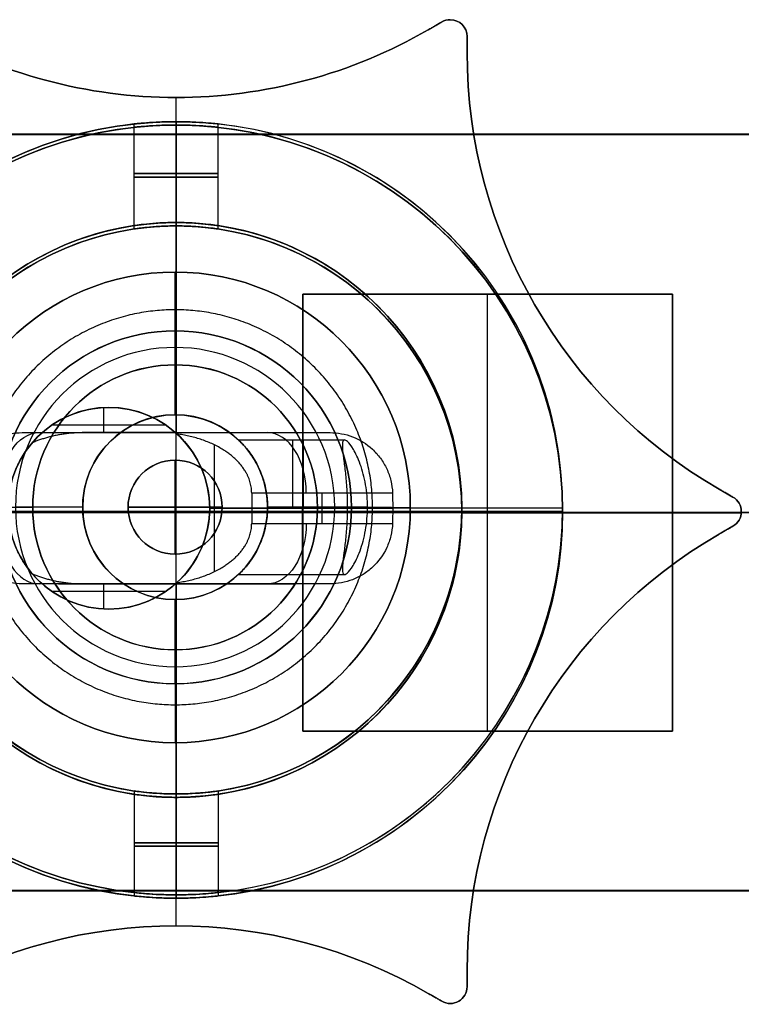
# Model space of a CAD drawing. Header units: millimetres. Extents: x -167 to 42, y -15 to 15.
# Tile 4 of 5: x -5 to 17, y -15 to 15. Entities that reach past the tile are written whole.
import ezdxf

# ---------------------------------------------------------------- set-up
doc = ezdxf.new("R2010")
doc.units = ezdxf.units.MM
for name, color, linetype in [('CABLE', 7, 'Continuous'), ('LUZ', 7, 'Continuous'), ('METAL NEGRO', 7, 'Continuous')]:
    doc.layers.add(name, color=color, linetype=linetype)

msp = doc.modelspace()

# ---------------------------------------------------------------- linework, layer by layer
at = {"layer": 'CABLE'}
for p, q in [((-0.029, -1.267, 922.563), (-0.029, 1.533, 922.563)), ((-0.029, -1.267, 1216.75), (-0.029, 1.533, 1216.75)), ((1.371, 0.133, 922.563), (-1.429, 0.133, 922.563)), ((-1.429, 0.133, 1216.75), (1.371, 0.133, 1216.75)), ((-1.429, 0.133, 1216.75), (-1.429, 0.133, 922.563)), ((1.371, 0.133, 1216.75), (1.371, 0.133, 922.563))]:
    msp.add_line(p, q, dxfattribs=at)
at = {"layer": 'CABLE', "extrusion": (0, 0, -1)}
for centre, start, end in [((0.029, 0.133, -1216.75), 270, 90), ((0.029, 0.133, -1069.656), 270, 90), ((0.029, 0.133, -1216.75), 90, 270), ((0.029, 0.133, -1069.656), 90, 270)]:
    msp.add_arc(centre, 1.4, start, end, dxfattribs=at)
at = {"layer": 'CABLE'}
for start, end in [(90, 270), (270, 90)]:
    msp.add_arc((-0.029, 0.133, 922.563), 1.4, start, end, dxfattribs=at)
for points in [[(-0.029, 1.533, 922.563), (-0.029, 1.533, 1020.625), (-0.029, 1.533, 1118.688), (-0.029, 1.533, 1216.75)], [(-0.029, -1.267, 1216.75), (-0.029, -1.267, 1118.688), (-0.029, -1.267, 1020.625), (-0.029, -1.267, 922.563)]]:
    msp.add_open_spline(points, degree=3, dxfattribs=at)
at = {"layer": 'LUZ'}
for p, q in [((7.5, 14.33, 466.75), (7.91, 14.567, 466.75)), ((7.705, 14.449, 916.75), (7.705, 14.449, 16.75)), ((8.66, 13.66, 466.75), (8.66, 14.134, 466.75)), ((8.66, 13.897, 16.75), (8.66, 13.897, 916.75)), ((0, 8.5, 916.75), (0, 12.321, 916.75)), ((0, 8.5, 16.75), (0, 12.321, 16.75)), ((16.16, 0.67, 466.75), (16.571, 0.433, 466.75)), ((16.365, 0.551, 916.75), (16.365, 0.551, 16.75)), ((8.5, 0, 916.75), (8.5, 0, 16.75)), ((8.5, -0.039, 916.75), (16.819, -0.039, 916.75)), ((16.819, -0.039, 16.75), (8.5, -0.039, 16.75)), ((16.571, -0.433, 466.75), (16.16, -0.67, 466.75)), ((16.365, -0.551, 916.75), (16.365, -0.551, 16.75)), ((0, -12.321, 916.75), (0, -8.5, 916.75)), ((0, -12.321, 16.75), (0, -8.5, 16.75)), ((0, -12.321, 16.75), (0, -12.321, 916.75)), ((8.66, -14.134, 466.75), (8.66, -13.66, 466.75)), ((8.66, -13.897, 16.75), (8.66, -13.897, 916.75)), ((7.91, -14.567, 466.75), (7.5, -14.33, 466.75)), ((7.705, -14.449, 916.75), (7.705, -14.449, 16.75)), ((8.16, -14.634, 916.75), (8.16, -14.634, 16.75))]:
    msp.add_line(p, q, dxfattribs=at)
at = {"layer": 'LUZ', "extrusion": (0, 0, -1)}
for centre, radius, start, end in [((-8.16, 14.134, -916.75), 0.5, 60, 90), ((-8.16, 14.134, -466.75), 0.5, 60, 90), ((-8.16, 14.134, -16.75), 0.5, 90, 180), ((-8.16, 14.134, -466.75), 0.5, 90, 180), ((0, 27.321, -916.75), 15, 270, 300), ((0, 27.321, -916.75), 15, 240, 270), ((-23.66, 13.66, -916.75), 15, 300, 360), ((0, 0, -916.75), 8.5, 270, 90), ((0, 0, -466.75), 8.5, 270, 90), ((0, 0, -916.75), 8.5, 90, 270), ((0, 0, -466.75), 8.5, 90, 270), ((-16.321, 0, -16.75), 0.5, 120, 240), ((-16.321, 0, -466.75), 0.5, 120, 240), ((-23.66, -13.66, -916.75), 15, 360, 60), ((0, -27.321, -916.75), 15, 60, 120), ((-8.16, -14.134, -16.75), 0.5, 180, 300), ((-8.16, -14.134, -466.75), 0.5, 180, 300)]:
    msp.add_arc(centre, radius, start, end, dxfattribs=at)
at = {"layer": 'LUZ'}
for centre, radius, start, end in [((8.16, 14.134, 16.75), 0.5, 90, 120), ((8.16, 14.134, 916.75), 0.5, 360, 90), ((0, 27.321, 16.75), 15, 240, 270), ((0, 27.321, 466.75), 15, 240, 270), ((0, 27.321, 16.75), 15, 270, 300), ((0, 27.321, 466.75), 15, 270, 300), ((23.66, 13.66, 16.75), 15, 180, 240), ((23.66, 13.66, 466.75), 15, 180, 240), ((0, 0, 16.75), 8.5, 90, 270), ((0, 0, 16.75), 8.5, 270, 90), ((16.321, 0, 916.75), 0.5, 300, 60), ((23.66, -13.66, 16.75), 15, 120, 180), ((23.66, -13.66, 466.75), 15, 120, 180), ((0, -27.321, 16.75), 15, 60, 120), ((0, -27.321, 466.75), 15, 60, 120), ((8.16, -14.134, 916.75), 0.5, 240, 0)]:
    msp.add_arc(centre, radius, start, end, dxfattribs=at)
for points in [[(7.5, 14.33, 16.75), (7.91, 14.567, 16.75)], [(7.91, 14.567, 916.75), (7.5, 14.33, 916.75)], [(7.91, 14.567, 16.75), (7.91, 14.567, 916.75)], [(8.16, 14.634, 916.75), (8.16, 14.634, 16.75)], [(7.5, 14.33, 16.75), (7.5, 14.33, 916.75)], [(8.66, 13.66, 916.75), (8.66, 14.134, 916.75)], [(8.66, 14.134, 16.75), (8.66, 13.66, 16.75)], [(8.66, 14.134, 16.75), (8.66, 14.134, 916.75)], [(8.66, 13.66, 916.75), (8.66, 13.66, 16.75)], [(0, 12.321, 916.75), (0, 12.321, 16.75)], [(0, 8.5, 916.75), (0, 8.5, 16.75)], [(16.16, 0.67, 16.75), (16.571, 0.433, 16.75)], [(16.571, 0.433, 916.75), (16.16, 0.67, 916.75)], [(16.16, 0.67, 16.75), (16.16, 0.67, 916.75)], [(16.571, 0.433, 16.75), (16.571, 0.433, 916.75)], [(16.16, -0.67, 916.75), (16.571, -0.433, 916.75)], [(16.571, -0.433, 16.75), (16.16, -0.67, 16.75)], [(16.571, -0.433, 916.75), (16.571, -0.433, 16.75)], [(16.16, -0.67, 916.75), (16.16, -0.67, 16.75)], [(0, -8.5, 16.75), (0, -8.5, 916.75)], [(8.66, -14.134, 916.75), (8.66, -13.66, 916.75)], [(8.66, -13.66, 16.75), (8.66, -14.134, 16.75)], [(8.66, -13.66, 16.75), (8.66, -13.66, 916.75)], [(7.5, -14.33, 916.75), (7.91, -14.567, 916.75)], [(7.5, -14.33, 916.75), (7.5, -14.33, 16.75)], [(7.91, -14.567, 16.75), (7.5, -14.33, 16.75)], [(8.66, -14.134, 916.75), (8.66, -14.134, 16.75)], [(7.91, -14.567, 916.75), (7.91, -14.567, 16.75)]]:
    msp.add_open_spline(points, degree=1, dxfattribs=at)
at = {"layer": 'METAL NEGRO'}
for p, q in [((-1.25, 8.508, 919.25), (-1.25, 11.532, 919.25)), ((-1.25, 8.408, 14.25), (-1.25, 11.432, 14.25)), ((0, 8.6, 916.75), (0, 11.6, 916.75)), ((0, 8.5, 16.75), (0, 11.5, 16.75)), ((1.25, 8.508, 919.25), (1.25, 11.532, 919.25)), ((1.25, 8.408, 14.25), (1.25, 11.432, 14.25)), ((-167.029, 11.221, 1241.005), (41.971, 11.221, 1241.005)), ((0, 2.336, 922), (0, 8.6, 922)), ((0, -8.5, 11.5), (0, 8.5, 11.5)), ((3.771, 6.467, 1250.003), (14.771, 6.467, 1250.003)), ((3.771, -6.533, 1250), (3.771, 6.467, 1250)), ((9.271, -6.533, 1249.747), (9.271, 6.467, 1249.753)), ((9.271, 6.467, 1250.253), (9.271, 6.467, 1249.753)), ((-0.029, 4.364, 1231.752), (-0.029, 5.376, 1231.753)), ((-0.029, 5.376, 1231.753), (-0.029, 5.375, 1233.253)), ((-0.029, 4.883, 1216.752), (-0.029, 2.883, 1216.751)), ((-0.029, 2.879, 1225.251), (-0.029, 4.367, 1225.252)), ((-0.029, 4.367, 1225.252), (-0.029, 4.364, 1231.752)), ((-2.149, 2.35, 930.75), (-2.149, 3.096, 930.75)), ((-0.029, 2.879, 1225.251), (-0.029, 2.883, 1216.751)), ((-0.302, 2.573, 930.75), (-3.698, 2.573, 930.75)), ((-3.496, 2.35, 931.395), (3.496, 2.35, 931.395)), ((0, 2.35, 933.278), (0, 2.35, 928.462)), ((1.139, -1.786, 928), (1.139, 1.986, 928)), ((4.349, -0.35, 929.761), (4.349, 0.55, 929.761)), ((-8.5, 0, 11.5), (8.5, 0, 11.5)), ((-4.267, 0.126, 1231.75), (-5.279, 0.126, 1231.75)), ((-2.779, 0.133, 1216.75), (-4.779, 0.133, 1216.75)), ((-2.779, 0.129, 1225.25), (-4.267, 0.129, 1225.25)), ((1, 0.1, 928), (1, 0.1, 922)), ((8.5, 0.1, 922), (1, 0.1, 922)), ((1, 0.1, 928), (2.25, 0.1, 928)), ((2.25, 0.1, 928), (6.448, 0.1, 931.522)), ((4.721, 0.133, 1216.75), (2.721, 0.133, 1216.75)), ((2.721, 0.131, 1219.25), (5.096, 0.131, 1219.25)), ((2.721, 0.131, 1223.25), (5.696, 0.131, 1223.25)), ((4.209, 0.129, 1225.25), (2.721, 0.129, 1225.25)), ((5.221, 0.126, 1231.75), (4.209, 0.126, 1231.75)), ((8.5, 0.1, 916.75), (8.5, 0.1, 922)), ((11.5, 0.1, 916.75), (8.5, 0.1, 916.75)), ((8.5, 0, 16.75), (8.5, 0, 11.5)), ((8.5, 0, 16.75), (11.5, 0, 16.75)), ((11.5, 0.1, 916.75), (11.5, 0.1, 922)), ((11.5, 0, 16.75), (11.5, 0, 11.5)), ((3.771, -0.033, 1250.25), (-5.229, -0.033, 1250.25)), ((14.771, -0.033, 1249.75), (3.771, -0.033, 1249.75)), ((3.771, -0.033, 1249.75), (3.771, -0.033, 1250.25)), ((41.971, -0.024, 1231.75), (6.97, -0.024, 1231.75)), ((28.871, -0.033, 1250.25), (14.771, -0.033, 1250.25)), ((1.859, -1.869, 1221.25), (5.014, -1.869, 1221.25)), ((-3.496, -2.15, 931.395), (3.496, -2.15, 931.395)), ((-2.149, -2.896, 930.75), (-2.149, -2.15, 930.75)), ((0, -8.4, 922), (0, -2.136, 922)), ((0, -2.15, 928.462), (0, -2.15, 933.278)), ((-0.302, -2.373, 930.75), (-3.698, -2.373, 930.75)), ((-0.029, -2.621, 1225.249), (-0.029, -2.617, 1216.749)), ((-0.029, -2.617, 1216.749), (-0.029, -4.617, 1216.748)), ((-0.029, -4.109, 1225.248), (-0.029, -2.621, 1225.249)), ((-0.029, -4.109, 1225.248), (-0.029, -4.112, 1231.748)), ((-0.029, -5.124, 1231.747), (-0.029, -4.112, 1231.748)), ((-0.029, -5.124, 1231.747), (-0.029, -5.125, 1233.247)), ((3.771, -6.533, 1249.997), (14.771, -6.533, 1249.997)), ((9.271, -6.533, 1249.747), (9.271, -6.533, 1250.247)), ((-1.25, -8.308, 919.25), (-1.25, -11.332, 919.25)), ((-1.25, -8.408, 14.25), (-1.25, -11.432, 14.25)), ((0, -11.4, 916.75), (0, -8.4, 916.75)), ((1.25, -8.308, 919.25), (1.25, -11.332, 919.25)), ((1.25, -8.408, 14.25), (1.25, -11.432, 14.25)), ((0, -11.5, 16.75), (0, -8.5, 16.75)), ((-167.029, -11.279, 1240.995), (41.971, -11.279, 1240.995))]:
    msp.add_line(p, q, dxfattribs=at)
at = {"layer": 'METAL NEGRO', "extrusion": (0, 0, -1)}
for centre, radius, start, end in [((0, 0, -16.75), 11.5, 270, 90), ((0, 0.1, -922), 11.5, 0, 90), ((0, 0, -14.125), 11.5, 276.2088, 83.7912), ((0, 0, -11.5), 11.5, 90, 180), ((0, 0, -14.125), 11.5, 96.2083, 263.7914), ((0, 0.1, -922), 8.5, 270, 90), ((0, 0, -16.75), 8.5, 270, 90), ((0, 0.1, -922), 8.5, 90, 270), ((0, 0, -16.75), 8.5, 90, 270), ((0, 0, -14.125), 8.5, 278.4139, 81.5861), ((0, 0, -14.125), 8.5, 98.4132, 261.5864), ((2, 0.1, -926.375), 3, 270, 90), ((2, 0.1, -930.75), 3, 40.4593, 90), ((2, 0.1, -930.75), 3, 90, 131.4096), ((2, 0.1, -926.375), 3, 90, 270), ((2, 0.1, -928), 3, 132.5155, 227.4845), ((0, 0.1, -922), 11.5, 270, 0), ((2, 0.1, -930.75), 3, 270, 319.5407), ((2, 0.1, -930.75), 3, 228.5904, 270)]:
    msp.add_arc(centre, radius, start, end, dxfattribs=at)
at = {"layer": 'METAL NEGRO'}
for centre, radius, start, end in [((0, 0.1, 916.75), 11.5, 90, 270), ((0, 0.1, 919.375), 11.5, 96.2088, 263.7912), ((0, 0, 11.5), 11.5, 90, 180), ((0, 0.1, 922), 11.5, 0, 90), ((0, 0.1, 916.75), 11.5, 270, 90), ((0, 0, 16.75), 11.5, 270, 90), ((0, 0.1, 919.375), 11.5, 276.2083, 83.7914), ((0, 0.1, 916.75), 8.5, 90, 270), ((0, 0.1, 919.375), 8.5, 98.4136, 261.5868), ((0, 0, 11.5), 8.5, 90, 270), ((0, 0.1, 916.75), 8.5, 270, 90), ((0, 0, 11.5), 8.5, 270, 90), ((0, 0.1, 919.375), 8.5, 278.4139, 81.5861), ((-2, 0.1, 922), 3, 90, 270), ((-2, 0.1, 922), 3, 270, 90), ((0, 0, 11.5), 11.5, 180, 270), ((0, 0.1, 922), 11.5, 270, 0), ((0, 0, 11.5), 11.5, 270, 0)]:
    msp.add_arc(centre, radius, start, end, dxfattribs=at)
at = {"layer": 'METAL NEGRO', "extrusion": (0, 1, 0)}
for centre, radius, start, end in [((0, 919.25, 10.054), 1.25, 270, 90), ((0, 919.25, 10.054), 1.25, 90, 270), ((0, 14.25, 9.954), 1.25, 270, 90), ((0, 14.25, 9.954), 1.25, 90, 270), ((0, 922, 2.35), 11.278, 66.0348, 113.9652), ((0, 11.5), 11.5, 270, 360), ((0, 11.5), 11.5, 180, 270)]:
    msp.add_arc(centre, radius, start, end, dxfattribs=at)
at = {"layer": 'METAL NEGRO', "extrusion": (0, 0.000480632, -1)}
for centre, radius, start, end in [((0.029, 0.718, -1231.75), 7, 0, 180), ((0.029, 0.718, -1231.75), 4.238, 0, 180), ((0.029, 0.718, -1221), 2.75, 0, 133.8014), ((0.029, 0.718, -1225.25), 2.75, 0, 180), ((0.029, 0.718, -1231.75), 7, 180, 0), ((0.029, 0.718, -1233.25), 5.25, 180, 0), ((0.029, 0.718, -1231.75), 4.238, 180, 0), ((0.029, 0.718, -1225.25), 2.75, 180, 0)]:
    msp.add_arc(centre, radius, start, end, dxfattribs=at)
at = {"layer": 'METAL NEGRO', "extrusion": (0, -0.000480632, 1)}
for centre, radius, start, end in [((-0.029, 0.718, 1231.75), 7, 0, 180), ((-0.029, 0.718, 1231.75), 5.25, 0, 180), ((-0.029, 0.718, 1232.5), 5.25, 0, 180), ((-0.029, 0.718, 1216.75), 4.75, 0, 180), ((-0.029, 0.718, 1225.25), 4.238, 0, 180), ((-0.029, 0.718, 1216.75), 2.75, 0, 180), ((-0.029, 0.718, 1231.75), 7, 180, 0), ((-0.029, 0.718, 1231.75), 5.25, 180, 0), ((-0.029, 0.718, 1232.5), 5.25, 180, 0), ((-0.029, 0.718, 1216.75), 4.75, 180, 0), ((-0.029, 0.718, 1225.25), 4.238, 180, 0), ((-0.029, 0.718, 1216.75), 2.75, 180, 0)]:
    msp.add_arc(centre, radius, start, end, dxfattribs=at)
at = {"layer": 'METAL NEGRO', "extrusion": (-9.78343e-16, 0.000480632, -1)}
msp.add_arc((0.029, 0.718, -1233.25), 5.25, 0, 180, dxfattribs=at)
at = {"layer": 'METAL NEGRO', "extrusion": (1.13687e-13, -0.000480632, 1)}
for start, end in [(0, 180), (180, 0)]:
    msp.add_arc((-0.029, 0.718, 1228.5), 4.238, start, end, dxfattribs=at)
at = {"layer": 'METAL NEGRO', "extrusion": (0.766044, 0, -0.642788)}
msp.add_arc((0.55, 711.243, -602.127), 1.8, 270, 0, dxfattribs=at)
at = {"layer": 'METAL NEGRO', "extrusion": (0.766044, 4.54747e-13, 0.642788)}
msp.add_arc((0.55, 711.243, 600.352), 1.8, 270, 360, dxfattribs=at)
at = {"layer": 'METAL NEGRO', "extrusion": (1, 0, 0)}
for centre, start, end in [((0.131, 1221.25, 3.478), 270.0275, 0), ((0.131, 1221.25, 3.778), 0, 90.0275), ((0.131, 1221.25, 3.763), 90.0275, 270.0275)]:
    msp.add_arc(centre, 2, start, end, dxfattribs=at)
at = {"layer": 'METAL NEGRO', "extrusion": (0.642788, 3.12906e-11, -0.766044)}
msp.add_arc((0.1, 592.65, -709.443), 11.06, 87.6682, 90, dxfattribs=at)
at = {"layer": 'METAL NEGRO', "extrusion": (1.7053e-13, 0.000480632, -1)}
msp.add_arc((0.029, 0.718, -1221), 2.75, 226.1972, 0, dxfattribs=at)
at = {"layer": 'METAL NEGRO', "extrusion": (0.642788, -2.87501e-11, -0.766044)}
msp.add_arc((0.1, 592.65, -709.443), 11.06, 90, 92.3318, dxfattribs=at)
at = {"layer": 'METAL NEGRO', "extrusion": (0, -1, 0)}
for centre, radius, start, end in [((0, 922, -0.1), 11.5, 360, 55.8972), ((0, 922, 2.15), 11.278, 66.0348, 113.9652), ((0, 919.25, 9.854), 1.25, 90, 270), ((0, 14.25, 9.954), 1.25, 90, 270), ((0, 919.25, 9.854), 1.25, 270, 90), ((0, 14.25, 9.954), 1.25, 270, 90)]:
    msp.add_arc(centre, radius, start, end, dxfattribs=at)
at = {"layer": 'METAL NEGRO', "extrusion": (-0.766044, 4.54747e-13, 0.642788)}
msp.add_arc((0.35, 711.243, 602.127), 1.8, 270, 0, dxfattribs=at)
at = {"layer": 'METAL NEGRO', "extrusion": (-0.766044, 0, -0.642788)}
msp.add_arc((0.35, 711.243, -600.352), 1.8, 270, 0, dxfattribs=at)
at = {"layer": 'METAL NEGRO'}
for points, knots in [([(0, 11.6, 920.5), (-0.163, 11.6, 920.5), (-0.328, 11.596, 920.467), (-0.629, 11.584, 920.343), (-0.768, 11.575, 920.25), (-0.999, 11.557, 920.019), (-1.091, 11.548, 919.881), (-1.217, 11.536, 919.578), (-1.25, 11.532, 919.416), (-1.25, 11.532, 919.086), (-1.218, 11.536, 918.923), (-1.092, 11.548, 918.621), (-1, 11.557, 918.482), (-0.769, 11.575, 918.251), (-0.63, 11.584, 918.158), (-0.329, 11.596, 918.033), (-0.165, 11.6, 918), (0, 11.6, 918)], [0, 0, 0, 0, 0.494393, 0.494393, 0.988786, 0.988786, 1.483179, 1.483179, 1.977572, 1.977572, 2.471965, 2.471965, 2.966358, 2.966358, 3.460751, 3.460751, 3.955144, 3.955144, 3.955144, 3.955144]), ([(0, 11.5, 15.5), (-0.163, 11.5, 15.5), (-0.328, 11.496, 15.467), (-0.629, 11.484, 15.343), (-0.768, 11.475, 15.25), (-0.999, 11.457, 15.019), (-1.091, 11.448, 14.881), (-1.217, 11.436, 14.578), (-1.25, 11.432, 14.416), (-1.25, 11.432, 14.086), (-1.218, 11.436, 13.923), (-1.092, 11.448, 13.621), (-1, 11.457, 13.482), (-0.769, 11.475, 13.251), (-0.63, 11.484, 13.158), (-0.329, 11.496, 13.033), (-0.165, 11.5, 13), (0, 11.5, 13)], [0, 0, 0, 0, 0.494393, 0.494393, 0.988786, 0.988786, 1.483179, 1.483179, 1.977572, 1.977572, 2.471965, 2.471965, 2.966358, 2.966358, 3.460751, 3.460751, 3.955144, 3.955144, 3.955144, 3.955144]), ([(0, 11.6, 918), (0.165, 11.6, 918), (0.328, 11.596, 918.033), (0.63, 11.584, 918.158), (0.769, 11.575, 918.251), (0.999, 11.557, 918.482), (1.092, 11.548, 918.621), (1.217, 11.536, 918.922), (1.25, 11.532, 919.086), (1.25, 11.532, 919.331), (1.242, 11.533, 919.414), (1.21, 11.536, 919.574), (1.186, 11.539, 919.652), (1.092, 11.548, 919.879), (1.001, 11.557, 920.017), (0.767, 11.575, 920.25), (0.63, 11.584, 920.342), (0.403, 11.593, 920.436), (0.325, 11.596, 920.46), (0.165, 11.599, 920.492), (0.082, 11.6, 920.5), (0, 11.6, 920.5)], [0, 0, 0, 0, 0.493806, 0.493806, 0.987612, 0.987612, 1.481418, 1.481418, 1.975223, 1.975223, 2.222126, 2.222126, 2.469029, 2.469029, 2.962835, 2.962835, 3.456641, 3.456641, 3.703544, 3.703544, 3.950447, 3.950447, 3.950447, 3.950447]), ([(0, 11.5, 13), (0.165, 11.5, 13), (0.328, 11.496, 13.033), (0.63, 11.484, 13.158), (0.769, 11.475, 13.251), (0.999, 11.457, 13.482), (1.092, 11.448, 13.621), (1.217, 11.436, 13.922), (1.25, 11.432, 14.086), (1.25, 11.432, 14.331), (1.242, 11.433, 14.414), (1.21, 11.436, 14.574), (1.186, 11.439, 14.652), (1.092, 11.448, 14.879), (1.001, 11.457, 15.017), (0.767, 11.475, 15.25), (0.63, 11.484, 15.342), (0.403, 11.493, 15.436), (0.325, 11.496, 15.46), (0.165, 11.499, 15.492), (0.082, 11.5, 15.5), (0, 11.5, 15.5)], [0, 0, 0, 0, 0.493806, 0.493806, 0.987612, 0.987612, 1.481418, 1.481418, 1.975223, 1.975223, 2.222126, 2.222126, 2.469029, 2.469029, 2.962835, 2.962835, 3.456641, 3.456641, 3.703544, 3.703544, 3.950447, 3.950447, 3.950447, 3.950447]), ([(0, 8.6, 920.5), (-0.082, 8.6, 920.5), (-0.165, 8.599, 920.492), (-0.325, 8.594, 920.46), (-0.403, 8.591, 920.436), (-0.63, 8.578, 920.342), (-0.767, 8.566, 920.25), (-1, 8.542, 920.017), (-1.092, 8.53, 919.88), (-1.186, 8.517, 919.653), (-1.21, 8.513, 919.575), (-1.242, 8.509, 919.414), (-1.25, 8.508, 919.331), (-1.25, 8.508, 919.086), (-1.217, 8.513, 918.922), (-1.092, 8.53, 918.621), (-0.999, 8.542, 918.481), (-0.769, 8.566, 918.251), (-0.63, 8.578, 918.158), (-0.328, 8.595, 918.033), (-0.165, 8.6, 918), (0, 8.6, 918)], [-3.952953, -3.952953, -3.952953, -3.952953, -3.705894, -3.705894, -3.458834, -3.458834, -2.964715, -2.964715, -2.470596, -2.470596, -2.223536, -2.223536, -1.976477, -1.976477, -1.482358, -1.482358, -0.988238, -0.988238, -0.494119, -0.494119, 0, 0, 0, 0]), ([(0, 8.5, 15.5), (-0.163, 8.5, 15.5), (-0.328, 8.495, 15.467), (-0.629, 8.478, 15.343), (-0.768, 8.466, 15.25), (-0.941, 8.448, 15.077), (-0.994, 8.442, 15.013), (-1.084, 8.431, 14.877), (-1.123, 8.426, 14.805), (-1.217, 8.413, 14.578), (-1.25, 8.408, 14.416), (-1.25, 8.408, 14.086), (-1.218, 8.413, 13.923), (-1.092, 8.43, 13.621), (-0.999, 8.442, 13.482), (-0.769, 8.466, 13.252), (-0.63, 8.478, 13.158), (-0.33, 8.495, 13.033), (-0.165, 8.5, 13), (0, 8.5, 13)], [-3.955346, -3.955346, -3.955346, -3.955346, -3.460928, -3.460928, -2.96651, -2.96651, -2.719301, -2.719301, -2.472092, -2.472092, -1.977673, -1.977673, -1.483255, -1.483255, -0.988837, -0.988837, -0.494418, -0.494418, 0, 0, 0, 0]), ([(0, 8.6, 920.5), (0.163, 8.6, 920.5), (0.328, 8.595, 920.467), (0.629, 8.578, 920.343), (0.768, 8.566, 920.25), (0.941, 8.548, 920.077), (0.994, 8.542, 920.013), (1.084, 8.531, 919.877), (1.123, 8.526, 919.805), (1.217, 8.513, 919.578), (1.25, 8.508, 919.416), (1.25, 8.508, 919.086), (1.218, 8.513, 918.923), (1.092, 8.53, 918.621), (0.999, 8.542, 918.482), (0.769, 8.566, 918.252), (0.63, 8.578, 918.158), (0.33, 8.595, 918.033), (0.165, 8.6, 918), (0, 8.6, 918)], [0, 0, 0, 0, 0.494418, 0.494418, 0.988837, 0.988837, 1.236046, 1.236046, 1.483255, 1.483255, 1.977673, 1.977673, 2.472092, 2.472092, 2.96651, 2.96651, 3.460928, 3.460928, 3.955346, 3.955346, 3.955346, 3.955346]), ([(0, 8.5, 15.5), (0.082, 8.5, 15.5), (0.165, 8.499, 15.492), (0.325, 8.494, 15.46), (0.403, 8.491, 15.436), (0.63, 8.478, 15.342), (0.767, 8.466, 15.25), (1, 8.442, 15.017), (1.092, 8.43, 14.88), (1.186, 8.417, 14.653), (1.21, 8.413, 14.575), (1.242, 8.409, 14.414), (1.25, 8.408, 14.331), (1.25, 8.408, 14.086), (1.217, 8.413, 13.922), (1.092, 8.43, 13.621), (0.999, 8.442, 13.481), (0.769, 8.466, 13.251), (0.63, 8.478, 13.158), (0.328, 8.495, 13.033), (0.165, 8.5, 13), (0, 8.5, 13)], [0, 0, 0, 0, 0.24706, 0.24706, 0.494119, 0.494119, 0.988238, 0.988238, 1.482358, 1.482358, 1.729417, 1.729417, 1.976477, 1.976477, 2.470596, 2.470596, 2.964715, 2.964715, 3.458834, 3.458834, 3.952953, 3.952953, 3.952953, 3.952953]), ([(-6.441, 0.55, 931.516), (-6.437, 0.676, 931.513), (-6.42, 0.799, 931.516), (-6.363, 1.04, 931.534), (-6.321, 1.16, 931.549), (-6.166, 1.494, 931.61), (-6.019, 1.694, 931.672), (-5.758, 1.935, 931.785), (-5.663, 2.008, 931.826), (-5.464, 2.131, 931.914), (-5.361, 2.183, 931.959), (-5.146, 2.266, 932.055), (-5.034, 2.298, 932.104), (-4.809, 2.339, 932.204), (-4.696, 2.35, 932.254), (-4.581, 2.35, 932.306)], [0, 0, 0, 0, 0.37557, 0.37557, 0.75114, 0.75114, 1.502279, 1.502279, 1.877849, 1.877849, 2.253419, 2.253419, 2.628989, 2.628989, 3.004559, 3.004559, 3.004559, 3.004559]), ([(4.581, 2.35, 932.306), (4.811, 2.35, 932.203), (5.035, 2.309, 932.104), (5.469, 2.141, 931.911), (5.668, 2.019, 931.824), (5.932, 1.774, 931.71), (6.011, 1.685, 931.676), (6.153, 1.491, 931.616), (6.217, 1.385, 931.59), (6.321, 1.16, 931.549), (6.362, 1.044, 931.534), (6.42, 0.802, 931.516), (6.437, 0.676, 931.513), (6.441, 0.55, 931.516)], [0, 0, 0, 0, 0.751676, 0.751676, 1.503353, 1.503353, 1.879191, 1.879191, 2.255029, 2.255029, 2.630868, 2.630868, 3.006706, 3.006706, 3.006706, 3.006706]), ([(1.859, 2.131, 1221.25), (1.859, 2.13, 1221.436), (1.916, 2.079, 1221.818), (2.151, 1.826, 1222.372), (2.446, 1.38, 1222.861), (2.673, 0.769, 1223.184), (2.721, 0.346, 1223.25), (2.721, 0.13, 1223.25)], [-3.322202, -3.322202, -3.322202, -3.322202, -2.66415, -1.998112, -1.332075, -0.666037, 0, 0, 0, 0]), ([(2.721, 0.132, 1219.25), (2.721, 0.349, 1219.25), (2.672, 0.772, 1219.317), (2.445, 1.384, 1219.642), (2.151, 1.828, 1220.13), (1.917, 2.079, 1220.688), (1.859, 2.131, 1221.057), (1.859, 2.131, 1221.248), (1.859, 2.131, 1221.25)], [-6.660375, -6.660375, -6.660375, -6.660375, -5.994337, -5.3283, -4.662262, -3.996225, -3.330187, -3.322202, -3.322202, -3.322202, -3.322202]), ([(5.014, 2.131, 1221.25), (5.006, 2.131, 1221.202), (4.972, 2.122, 1220.969), (4.944, 2.034, 1220.576), (4.952, 1.838, 1220.175), (4.992, 1.52, 1219.781), (5.045, 1.103, 1219.476), (5.087, 0.61, 1219.286), (5.096, 0.288, 1219.25), (5.096, 0.132, 1219.25)], [2.778517, 2.778517, 2.778517, 2.778517, 2.929485, 3.515382, 4.101279, 4.687176, 5.273073, 5.85897, 6.444867, 6.444867, 6.444867, 6.444867]), ([(5.696, 0.13, 1223.25), (5.696, 0.356, 1223.25), (5.657, 0.812, 1223.174), (5.49, 1.434, 1222.822), (5.271, 1.89, 1222.28), (5.104, 2.097, 1221.726), (5.036, 2.131, 1221.389), (5.014, 2.131, 1221.25)], [0, 0, 0, 0, 0.585897, 1.171794, 1.757691, 2.343588, 2.778517, 2.778517, 2.778517, 2.778517]), ([(-4.966, 0.55, 930.279), (-4.944, 0.697, 930.26), (-4.91, 0.843, 930.256), (-4.823, 1.125, 930.274), (-4.768, 1.265, 930.298), (-4.645, 1.524, 930.373), (-4.574, 1.646, 930.426), (-4.428, 1.866, 930.564), (-4.354, 1.963, 930.647), (-4.283, 2.047, 930.75)], [-1.791233, -1.791233, -1.791233, -1.791233, -1.343424, -1.343424, -0.895616, -0.895616, -0.447808, -0.447808, 0, 0, 0, 0]), ([(-4.581, -2.15, 932.306), (-4.811, -2.15, 932.203), (-5.035, -2.109, 932.104), (-5.469, -1.941, 931.911), (-5.668, -1.819, 931.824), (-5.932, -1.574, 931.71), (-6.011, -1.485, 931.676), (-6.153, -1.291, 931.616), (-6.217, -1.185, 931.59), (-6.321, -0.96, 931.549), (-6.362, -0.844, 931.534), (-6.42, -0.602, 931.516), (-6.437, -0.476, 931.513), (-6.441, -0.35, 931.516)], [0, 0, 0, 0, 0.751676, 0.751676, 1.503353, 1.503353, 1.879191, 1.879191, 2.255029, 2.255029, 2.630868, 2.630868, 3.006706, 3.006706, 3.006706, 3.006706]), ([(-4.283, -1.847, 930.75), (-4.354, -1.763, 930.647), (-4.429, -1.666, 930.563), (-4.575, -1.445, 930.426), (-4.645, -1.323, 930.373), (-4.768, -1.064, 930.298), (-4.823, -0.925, 930.274), (-4.911, -0.642, 930.256), (-4.944, -0.497, 930.26), (-4.966, -0.35, 930.279)], [-1.791242, -1.791242, -1.791242, -1.791242, -1.343432, -1.343432, -0.895621, -0.895621, -0.447811, -0.447811, 0, 0, 0, 0]), ([(6.441, -0.35, 931.516), (6.437, -0.476, 931.513), (6.42, -0.599, 931.516), (6.363, -0.84, 931.534), (6.321, -0.96, 931.549), (6.166, -1.294, 931.61), (6.019, -1.494, 931.672), (5.758, -1.735, 931.785), (5.663, -1.808, 931.826), (5.464, -1.931, 931.914), (5.361, -1.983, 931.959), (5.146, -2.066, 932.055), (5.034, -2.098, 932.104), (4.809, -2.139, 932.204), (4.696, -2.15, 932.254), (4.581, -2.15, 932.306)], [0, 0, 0, 0, 0.37557, 0.37557, 0.75114, 0.75114, 1.502279, 1.502279, 1.877849, 1.877849, 2.253419, 2.253419, 2.628989, 2.628989, 3.004559, 3.004559, 3.004559, 3.004559]), ([(0, -8.4, 918), (-0.082, -8.4, 918), (-0.165, -8.399, 918.008), (-0.325, -8.394, 918.04), (-0.403, -8.391, 918.064), (-0.63, -8.378, 918.158), (-0.767, -8.366, 918.25), (-1, -8.342, 918.483), (-1.092, -8.33, 918.62), (-1.186, -8.317, 918.847), (-1.21, -8.313, 918.925), (-1.242, -8.309, 919.086), (-1.25, -8.308, 919.169), (-1.25, -8.308, 919.414), (-1.217, -8.313, 919.578), (-1.092, -8.33, 919.879), (-0.999, -8.342, 920.019), (-0.769, -8.366, 920.249), (-0.63, -8.378, 920.342), (-0.328, -8.395, 920.467), (-0.165, -8.4, 920.5), (0, -8.4, 920.5)], [-3.952953, -3.952953, -3.952953, -3.952953, -3.705894, -3.705894, -3.458834, -3.458834, -2.964715, -2.964715, -2.470596, -2.470596, -2.223536, -2.223536, -1.976477, -1.976477, -1.482358, -1.482358, -0.988238, -0.988238, -0.494119, -0.494119, 0, 0, 0, 0]), ([(0, -8.5, 13), (-0.163, -8.5, 13), (-0.328, -8.495, 13.033), (-0.629, -8.478, 13.157), (-0.768, -8.466, 13.25), (-0.941, -8.448, 13.423), (-0.994, -8.442, 13.487), (-1.084, -8.431, 13.623), (-1.123, -8.426, 13.695), (-1.217, -8.413, 13.922), (-1.25, -8.408, 14.084), (-1.25, -8.408, 14.414), (-1.218, -8.413, 14.577), (-1.092, -8.43, 14.879), (-0.999, -8.442, 15.018), (-0.769, -8.466, 15.248), (-0.63, -8.478, 15.342), (-0.33, -8.495, 15.467), (-0.165, -8.5, 15.5), (0, -8.5, 15.5)], [-3.955346, -3.955346, -3.955346, -3.955346, -3.460928, -3.460928, -2.96651, -2.96651, -2.719301, -2.719301, -2.472092, -2.472092, -1.977673, -1.977673, -1.483255, -1.483255, -0.988837, -0.988837, -0.494418, -0.494418, 0, 0, 0, 0]), ([(0, -8.4, 918), (0.163, -8.4, 918), (0.328, -8.395, 918.033), (0.629, -8.378, 918.157), (0.768, -8.366, 918.25), (0.941, -8.348, 918.423), (0.994, -8.342, 918.487), (1.084, -8.331, 918.623), (1.123, -8.326, 918.695), (1.217, -8.313, 918.922), (1.25, -8.308, 919.084), (1.25, -8.308, 919.414), (1.218, -8.313, 919.577), (1.092, -8.33, 919.879), (0.999, -8.342, 920.018), (0.769, -8.366, 920.248), (0.63, -8.378, 920.342), (0.33, -8.395, 920.467), (0.165, -8.4, 920.5), (0, -8.4, 920.5)], [0, 0, 0, 0, 0.494418, 0.494418, 0.988837, 0.988837, 1.236046, 1.236046, 1.483255, 1.483255, 1.977673, 1.977673, 2.472092, 2.472092, 2.96651, 2.96651, 3.460928, 3.460928, 3.955346, 3.955346, 3.955346, 3.955346]), ([(0, -8.5, 13), (0.082, -8.5, 13), (0.165, -8.499, 13.008), (0.325, -8.494, 13.04), (0.403, -8.491, 13.064), (0.63, -8.478, 13.158), (0.767, -8.466, 13.25), (1, -8.442, 13.483), (1.092, -8.43, 13.62), (1.186, -8.417, 13.847), (1.21, -8.413, 13.925), (1.242, -8.409, 14.086), (1.25, -8.408, 14.169), (1.25, -8.408, 14.414), (1.217, -8.413, 14.578), (1.092, -8.43, 14.879), (0.999, -8.442, 15.019), (0.769, -8.466, 15.249), (0.63, -8.478, 15.342), (0.328, -8.495, 15.467), (0.165, -8.5, 15.5), (0, -8.5, 15.5)], [0, 0, 0, 0, 0.24706, 0.24706, 0.494119, 0.494119, 0.988238, 0.988238, 1.482358, 1.482358, 1.729417, 1.729417, 1.976477, 1.976477, 2.470596, 2.470596, 2.964715, 2.964715, 3.458834, 3.458834, 3.952953, 3.952953, 3.952953, 3.952953]), ([(0, -11.4, 918), (-0.163, -11.4, 918), (-0.328, -11.396, 918.033), (-0.629, -11.384, 918.157), (-0.768, -11.375, 918.25), (-0.999, -11.357, 918.481), (-1.091, -11.348, 918.619), (-1.217, -11.336, 918.922), (-1.25, -11.332, 919.084), (-1.25, -11.332, 919.414), (-1.218, -11.336, 919.577), (-1.092, -11.348, 919.879), (-1, -11.357, 920.018), (-0.769, -11.375, 920.249), (-0.63, -11.384, 920.342), (-0.329, -11.396, 920.467), (-0.165, -11.4, 920.5), (0, -11.4, 920.5)], [0, 0, 0, 0, 0.494393, 0.494393, 0.988786, 0.988786, 1.483179, 1.483179, 1.977572, 1.977572, 2.471965, 2.471965, 2.966358, 2.966358, 3.460751, 3.460751, 3.955144, 3.955144, 3.955144, 3.955144]), ([(0, -11.4, 920.5), (0.165, -11.4, 920.5), (0.328, -11.396, 920.467), (0.63, -11.384, 920.342), (0.769, -11.375, 920.249), (0.999, -11.357, 920.018), (1.092, -11.348, 919.879), (1.217, -11.336, 919.578), (1.25, -11.332, 919.414), (1.25, -11.332, 919.169), (1.242, -11.333, 919.086), (1.21, -11.336, 918.926), (1.186, -11.339, 918.848), (1.092, -11.348, 918.621), (1.001, -11.357, 918.483), (0.767, -11.375, 918.25), (0.63, -11.384, 918.158), (0.403, -11.393, 918.064), (0.325, -11.396, 918.04), (0.165, -11.399, 918.008), (0.082, -11.4, 918), (0, -11.4, 918)], [0, 0, 0, 0, 0.493806, 0.493806, 0.987612, 0.987612, 1.481418, 1.481418, 1.975223, 1.975223, 2.222126, 2.222126, 2.469029, 2.469029, 2.962835, 2.962835, 3.456641, 3.456641, 3.703544, 3.703544, 3.950447, 3.950447, 3.950447, 3.950447]), ([(0, -11.5, 13), (-0.163, -11.5, 13), (-0.328, -11.496, 13.033), (-0.629, -11.484, 13.157), (-0.768, -11.475, 13.25), (-0.999, -11.457, 13.481), (-1.091, -11.448, 13.619), (-1.217, -11.436, 13.922), (-1.25, -11.432, 14.084), (-1.25, -11.432, 14.414), (-1.218, -11.436, 14.577), (-1.092, -11.448, 14.879), (-1, -11.457, 15.018), (-0.769, -11.475, 15.249), (-0.63, -11.484, 15.342), (-0.329, -11.496, 15.467), (-0.165, -11.5, 15.5), (0, -11.5, 15.5)], [0, 0, 0, 0, 0.494393, 0.494393, 0.988786, 0.988786, 1.483179, 1.483179, 1.977572, 1.977572, 2.471965, 2.471965, 2.966358, 2.966358, 3.460751, 3.460751, 3.955144, 3.955144, 3.955144, 3.955144]), ([(0, -11.5, 15.5), (0.165, -11.5, 15.5), (0.328, -11.496, 15.467), (0.63, -11.484, 15.342), (0.769, -11.475, 15.249), (0.999, -11.457, 15.018), (1.092, -11.448, 14.879), (1.217, -11.436, 14.578), (1.25, -11.432, 14.414), (1.25, -11.432, 14.169), (1.242, -11.433, 14.086), (1.21, -11.436, 13.926), (1.186, -11.439, 13.848), (1.092, -11.448, 13.621), (1.001, -11.457, 13.483), (0.767, -11.475, 13.25), (0.63, -11.484, 13.158), (0.403, -11.493, 13.064), (0.325, -11.496, 13.04), (0.165, -11.499, 13.008), (0.082, -11.5, 13), (0, -11.5, 13)], [0, 0, 0, 0, 0.493806, 0.493806, 0.987612, 0.987612, 1.481418, 1.481418, 1.975223, 1.975223, 2.222126, 2.222126, 2.469029, 2.469029, 2.962835, 2.962835, 3.456641, 3.456641, 3.703544, 3.703544, 3.950447, 3.950447, 3.950447, 3.950447])]:
    msp.add_open_spline(points, degree=3, knots=knots, dxfattribs=at)
for points, degree in [([(0, 8.6, 918), (0, 11.6, 918)], 1), ([(0, 11.6, 920.5), (0, 8.6, 920.5)], 1), ([(0, 11.6, 922), (0, 11.6, 920.5)], 1), ([(0, 11.6, 918), (0, 11.6, 916.75)], 1), ([(0, 8.5, 13), (0, 11.5, 13)], 1), ([(0, 11.5, 15.5), (0, 8.5, 15.5)], 1), ([(0, 11.5, 16.75), (0, 11.5, 15.5)], 1), ([(0, 11.5, 13), (0, 11.5, 11.5)], 1), ([(-167.029, 11.226, 1231.755), (41.971, 11.226, 1231.755)], 1), ([(41.971, 11.226, 1231.755), (-167.029, 11.226, 1231.755)], 1), ([(-167.029, 11.217, 1250.255), (41.971, 11.217, 1250.255)], 1), ([(41.971, 11.217, 1250.255), (-167.029, 11.217, 1250.255)], 1), ([(0, 8.6, 920.5), (0, 8.6, 922)], 1), ([(0, 8.6, 916.75), (0, 8.6, 918)], 1), ([(0, 8.5, 11.5), (0, 8.5, 13)], 1), ([(0, 8.5, 15.5), (0, 8.5, 16.75)], 1), ([(-0.029, 4.883, 1216.752), (-0.029, 7.126, 1231.753)], 1), ([(14.771, 6.467, 1249.753), (3.771, 6.467, 1249.753)], 1), ([(3.771, 6.467, 1249.753), (3.771, -6.533, 1249.747)], 1), ([(3.771, 6.467, 1249.753), (14.771, 6.467, 1249.753)], 1), ([(14.771, 6.467, 1250.253), (3.771, 6.467, 1250.253)], 1), ([(3.771, 6.467, 1250.253), (3.771, 6.467, 1249.753)], 1), ([(3.771, -6.533, 1249.747), (3.771, 6.467, 1249.753)], 1), ([(3.771, 6.467, 1249.753), (3.771, 6.467, 1250.253)], 1), ([(3.771, 6.467, 1250.253), (3.771, -6.533, 1250.247)], 1), ([(3.771, -6.533, 1250.247), (3.771, 6.467, 1250.253)], 1), ([(3.771, 6.467, 1250.253), (14.771, 6.467, 1250.253)], 1), ([(14.771, -6.533, 1249.747), (14.771, 6.467, 1249.753)], 1), ([(14.771, 6.467, 1249.753), (14.771, 6.467, 1250.253)], 1), ([(14.771, 6.467, 1250.253), (14.771, -6.533, 1250.247)], 1), ([(-2, 3.1, 922), (-2, 3.1, 930.75)], 1), ([(-4.581, 2.35, 932.306), (-2.727, 2.35, 930.75)], 1), ([(-0.016, 2.35, 930.75), (-2.727, 2.35, 930.75)], 1), ([(-0.016, 2.35, 928.449), (-0.016, 2.35, 928.297), (-0.003, 2.339, 928.147), (0.027, 2.311, 928)], 3), ([(-0.016, 2.35, 930.75), (-0.016, 2.35, 928.449)], 1), ([(-0.016, 2.35, 928.449), (4.581, 2.35, 932.306)], 1), ([(1.859, 2.131, 1221.25), (5.014, 2.131, 1221.25)], 1), ([(6.441, 0.55, 931.516), (2.25, 0.55, 928)], 1), ([(2.25, 0.55, 928), (2.25, -0.35, 928)], 1), ([(-4.267, 0.129, 1225.25), (-4.267, 0.126, 1231.75)], 1), ([(-2.779, 0.133, 1216.75), (-2.779, 0.129, 1225.25)], 1), ([(2.721, 0.132, 1219.25), (2.721, -0.084, 1219.25), (2.672, -0.507, 1219.316), (2.447, -1.117, 1219.638), (2.153, -1.562, 1220.124), (1.918, -1.815, 1220.681), (1.83, -1.895, 1221.234), (1.914, -1.82, 1221.809), (2.149, -1.568, 1222.366), (2.445, -1.123, 1222.858), (2.672, -0.51, 1223.183), (2.721, -0.087, 1223.25), (2.721, 0.13, 1223.25)], 3), ([(2.721, 0.132, 1219.25), (2.721, 0.133, 1216.75)], 1), ([(2.721, 0.132, 1219.25), (5.096, 0.132, 1219.25)], 1), ([(2.721, 0.129, 1225.25), (2.721, 0.13, 1223.25)], 1), ([(5.696, 0.13, 1223.25), (2.721, 0.13, 1223.25)], 1), ([(4.209, 0.126, 1231.75), (4.209, 0.129, 1225.25)], 1), ([(4.721, 0.133, 1216.75), (5.096, 0.132, 1219.25)], 1), ([(4.721, 0.133, 1216.75), (5.096, 0.132, 1219.25)], 1), ([(5.096, 0.132, 1219.25), (5.096, -0.023, 1219.25), (5.088, -0.341, 1219.285), (5.046, -0.827, 1219.469), (4.994, -1.24, 1219.765), (4.954, -1.557, 1220.145), (4.943, -1.759, 1220.541), (4.977, -1.886, 1221.059), (5.08, -1.862, 1221.638), (5.26, -1.646, 1222.248), (5.482, -1.196, 1222.804), (5.656, -0.566, 1223.17), (5.696, -0.101, 1223.25), (5.696, 0.13, 1223.25)], 3), ([(5.221, 0.125, 1233.25), (5.221, 0.126, 1231.75)], 1), ([(5.696, 0.13, 1223.25), (6.971, 0.126, 1231.75)], 1), ([(5.696, 0.13, 1223.25), (5.943, 0.129, 1224.893)], 1), ([(5.939, 0.129, 1224.869), (6.971, 0.126, 1231.75)], 1), ([(2.25, -0.35, 928), (6.441, -0.35, 931.516)], 1), ([(-2.727, -2.15, 930.75), (-4.581, -2.15, 932.306)], 1), ([(-2.727, -2.15, 930.75), (-0.016, -2.15, 930.75)], 1), ([(0.027, -2.111, 928), (-0.003, -2.139, 928.147), (-0.016, -2.15, 928.297), (-0.016, -2.15, 928.449)], 3), ([(-0.016, -2.15, 928.449), (-0.016, -2.15, 930.75)], 1), ([(4.581, -2.15, 932.306), (-0.016, -2.15, 928.449)], 1), ([(-2, -2.9, 930.75), (-2, -2.9, 922)], 1), ([(-0.029, -4.617, 1216.748), (-0.029, -6.874, 1231.747)], 1), ([(3.771, -6.533, 1249.747), (14.771, -6.533, 1249.747)], 1), ([(14.771, -6.533, 1249.747), (3.771, -6.533, 1249.747)], 1), ([(3.771, -6.533, 1249.747), (3.771, -6.533, 1250.247)], 1), ([(3.771, -6.533, 1250.247), (14.771, -6.533, 1250.247)], 1), ([(3.771, -6.533, 1250.247), (3.771, -6.533, 1249.747)], 1), ([(14.771, -6.533, 1250.247), (3.771, -6.533, 1250.247)], 1), ([(14.771, -6.533, 1250.247), (14.771, -6.533, 1249.747)], 1), ([(0, -8.4, 920.5), (0, -11.4, 920.5)], 1), ([(0, -11.4, 918), (0, -8.4, 918)], 1), ([(0, -8.4, 922), (0, -8.4, 920.5)], 1), ([(0, -8.4, 918), (0, -8.4, 916.75)], 1), ([(0, -8.5, 15.5), (0, -11.5, 15.5)], 1), ([(0, -11.5, 13), (0, -8.5, 13)], 1), ([(0, -8.5, 13), (0, -8.5, 11.5)], 1), ([(0, -8.5, 16.75), (0, -8.5, 15.5)], 1), ([(41.971, -11.274, 1231.745), (-167.029, -11.274, 1231.745)], 1), ([(-167.029, -11.274, 1231.745), (41.971, -11.274, 1231.745)], 1), ([(-167.029, -11.283, 1250.245), (41.971, -11.283, 1250.245)], 1), ([(41.971, -11.283, 1250.245), (-167.029, -11.283, 1250.245)], 1), ([(0, -11.4, 916.75), (0, -11.4, 918)], 1), ([(0, -11.4, 920.5), (0, -11.4, 922)], 1), ([(0, -11.5, 11.5), (0, -11.5, 13)], 1), ([(0, -11.5, 15.5), (0, -11.5, 16.75)], 1)]:
    msp.add_open_spline(points, degree=degree, dxfattribs=at)
for points, weights, degree in [([(0, 11.6, 922), (0, 11.6, 931.432), (0, 2.35, 933.278)], [1, 0.746414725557, 0.931934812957], 2), ([(0, 0), (0, 11.5), (0, 11.5, 11.5)], [1, 0.707106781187, 1], 2), ([(-2.727, 2.35, 930.75), (-3.285, 2.35, 930.75), (-3.819, 2.246, 930.75), (-4.283, 2.047, 930.75)], [1, 0.971301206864, 0.971301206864, 1], 3), ([(2.25, 0.55, 928), (2.25, 1.438, 928), (1.379, 2.128, 928), (0.027, 2.311, 928)], [1, 0.851082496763, 0.851082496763, 1], 3), ([(0, 0), (-11.5, 0), (-11.5, 0, 11.5)], [1, 0.707106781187, 1], 2), ([(0, -11.5, 11.5), (0, -11.5), (0, 0)], [1, 0.707106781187, 1], 2), ([(11.5, 0.1, 922), (11.5, 0.1, 928.101), (6.448, 0.1, 931.522)], [1, 0.819830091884, 0.861319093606], 2), ([(0.027, -2.111, 928), (1.379, -1.928, 928), (2.25, -1.238, 928), (2.25, -0.35, 928)], [1, 0.851082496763, 0.851082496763, 1], 3), ([(-4.283, -1.847, 930.75), (-3.819, -2.046, 930.75), (-3.285, -2.15, 930.75), (-2.727, -2.15, 930.75)], [1, 0.971301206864, 0.971301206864, 1], 3), ([(0, -2.15, 933.278), (0, -11.4, 931.432), (0, -11.4, 922)], [0.931934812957, 0.746414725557, 1], 2)]:
    msp.add_rational_spline(points, weights, degree=degree, dxfattribs=at)
for points in [[(5.846, 0.13, 1224.25), (5.846, 6.005, 1224.253), (-0.029, 6.005, 1224.253), (-5.904, 6.005, 1224.253), (-5.904, 0.13, 1224.25)], [(-5.904, 0.13, 1224.25), (-5.904, -5.745, 1224.247), (-0.029, -5.745, 1224.247), (5.846, -5.745, 1224.247), (5.846, 0.13, 1224.25)]]:
    msp.add_rational_spline(points, [1, 0.707106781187, 1, 0.707106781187, 1], degree=2, knots=[1.570796, 1.570796, 1.570796, 3.141593, 3.141593, 4.712389, 4.712389, 4.712389], dxfattribs=at)

doc.saveas('drawing.dxf')
